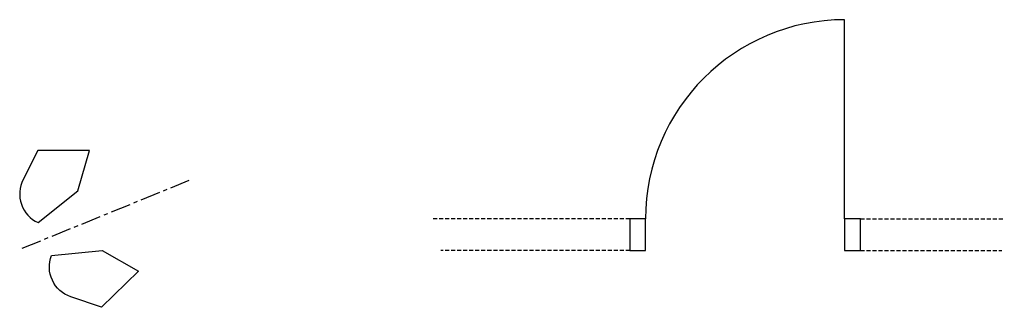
# Model space of a CAD drawing. Header units: metres. Extents: x 99 to 411, y -17 to 74.
import ezdxf

# ---------------------------------------------------------------- set-up
doc = ezdxf.new("R2010")
doc.units = ezdxf.units.M
doc.header["$LTSCALE"] = 0.2
doc.linetypes.add('AXES', pattern=[50.8, 31.75, -6.35, 6.35, -6.35])
doc.linetypes.add('CACHE', pattern=[9.525, 6.35, -3.175])
for name, color, linetype in [('Axes', 10, 'AXES'), ('Cache', 140, 'CACHE'), ('Contours', 191, 'Continuous')]:
    doc.layers.add(name, color=color, linetype=linetype)

msp = doc.modelspace()

# ---------------------------------------------------------------- linework, layer by layer
at = {"layer": 'Axes'}
msp.add_line((99.93, 1.43), (152.75, 22.93), dxfattribs=at)
at = {"layer": 'Cache'}
for p, q in [((292.2, 10.7), (229.71, 10.7)), ((365.2, 10.7), (410.73, 10.7)), ((292.2, 0.7), (232.38, 0.7)), ((365.2, 0.7), (409.93, 0.7))]:
    msp.add_line(p, q, dxfattribs=at)
at = {"layer": 'Contours'}
msp.add_line((360.2, 10.7), (360.2, 73.7), dxfattribs=at)
for points in [[(104.95, 9.53), (117.55, 19.64), (121.17, 32.33), (104.86, 32.33), (100.2, 23.15, 0.426311), (104.95, 9.53, -2.104694)], [(109.18, -0.86), (125.26, 0.71), (136.71, -5.85), (125.04, -17.23), (115.29, -13.92, -0.426311), (109.18, -0.86, 2.104694)]]:
    msp.add_lwpolyline(points, format="xyb", dxfattribs=at)
for points in [[(292.2, 0.7), (297.2, 0.7), (297.2, 10.7), (292.2, 10.7)], [(360.2, 0.7), (365.2, 0.7), (365.2, 10.7), (360.2, 10.7)]]:
    msp.add_lwpolyline(points, close=True, dxfattribs=at)
msp.add_arc((360.2, 10.7), 63, 90, 180, dxfattribs=at)

doc.saveas('drawing.dxf')
